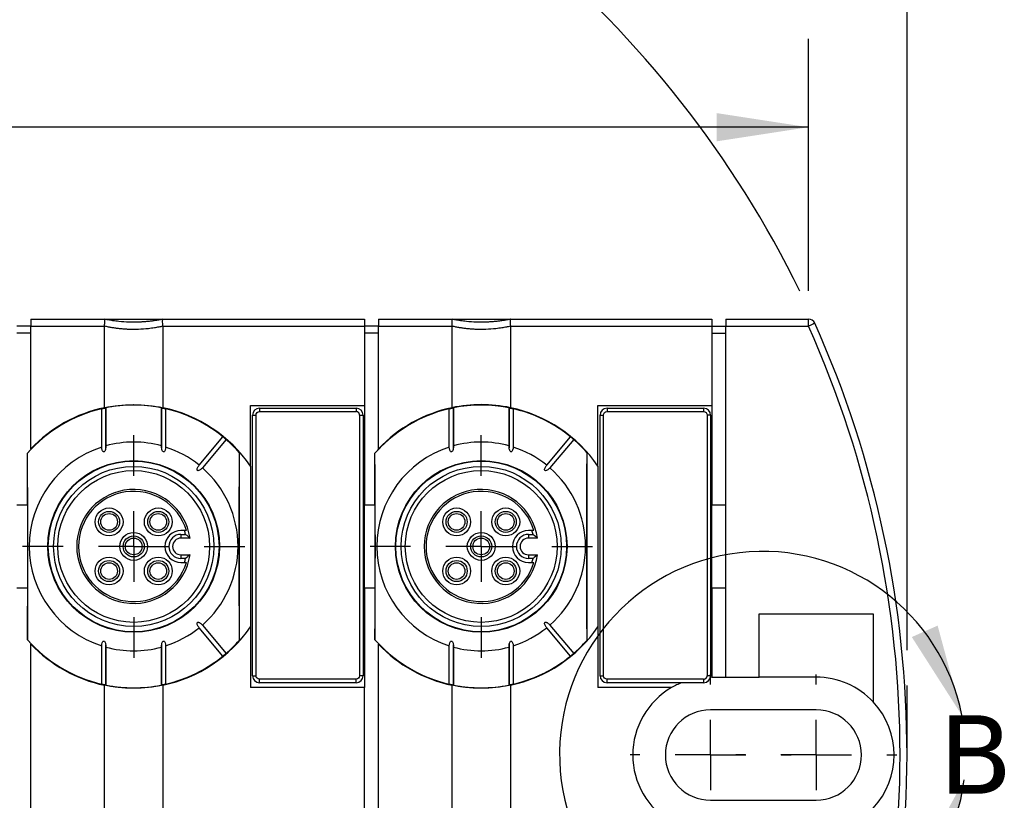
# Model space of a CAD drawing. Header units: millimetres. Extents: x 13 to 546, y 13 to 419.
# Tile 21 of 23: x 287 to 357, y 186 to 243. Entities that reach past the tile are written whole.
import ezdxf

# ---------------------------------------------------------------- set-up
doc = ezdxf.new("R2010")
doc.units = ezdxf.units.MM
doc.header["$LTSCALE"] = 2
doc.linetypes.add('SLD-Center', pattern=[19.05, 15.24, -1.27, 1.27, -1.27])
doc.linetypes.add('SLD-Solid', pattern=[0])
doc.layers.add('CENTER', color=40, linetype='SLD-Center')
doc.layers.add('DIMENSIONS', color=140, linetype='SLD-Solid', lineweight=25)
doc.layers.add('TEXT', color=140, linetype='SLD-Solid', lineweight=25)
doc.styles.add('SLDTEXTSTYLE0', font='VERDANA.TTF')
doc.dimstyles.new('SLDDIMSTYLE1', dxfattribs={"dimtxt": 4.316016, "dimasz": 6.604, "dimexe": 0, "dimexo": 0.0625, "dimgap": 1.079004, "dimtad": 0, "dimtih": 1, "dimtoh": 1, "dimrnd": 1e-09, "dimzin": 12, "dimdsep": 46, "dimtxsty": 'SLDTEXTSTYLE0', "dimsah": 1, "dimcen": 0.09, "dimadec": 0, "dimazin": 3, "dimtfac": 1, "dimtofl": 0, "dimtmove": 0, "dimatfit": 3, "dimfxl": 0, "dimfrac": 2, "dimtolj": 1, "dimtzin": 12, "dimarcsym": 0})
doc.dimstyles.new('SLDDIMSTYLE2', dxfattribs={"dimtxt": 4.316016, "dimasz": 6.604, "dimexe": 0, "dimexo": 0.0625, "dimgap": 1.079004, "dimtad": 0, "dimtih": 1, "dimtoh": 1, "dimrnd": 1e-09, "dimzin": 4, "dimdsep": 46, "dimtxsty": 'SLDTEXTSTYLE0', "dimsah": 1, "dimcen": 0, "dimadec": 0, "dimazin": 1, "dimtfac": 1, "dimtofl": 0, "dimtmove": 0, "dimatfit": 3, "dimfxl": 0, "dimfrac": 2, "dimtolj": 1, "dimtzin": 12, "dimarcsym": 0})

# ---------------------------------------------------------------- blocks, each defined once
blk = doc.blocks.new('_D_2')
at = {"layer": 'DIMENSIONS'}
for p, q in [((125.003, 199.021), (125.003, 259.493)), ((350.403, 197.291), (350.403, 259.493)), ((125.003, 253.143), (220.616, 253.143)), ((226.464, 253.143), (225.015, 253.143)), ((225.015, 253.143), (225.015, 246.283)), ((239.29, 253.143), (240.739, 253.143)), ((240.739, 253.143), (240.739, 246.283)), ((350.403, 253.143), (245.138, 253.143)), ((225.015, 246.283), (226.464, 246.283)), ((240.739, 246.283), (239.29, 246.283))]:
    blk.add_line(p, q, dxfattribs=at)
for points in [[(125.003, 253.143), (131.607, 252.127), (131.607, 254.159)], [(350.403, 253.143), (343.799, 254.159), (343.799, 252.127)]]:
    blk.add_solid(points, dxfattribs=at)
at = {"layer": 'DIMENSIONS', "char_height": 4.2333, "attachment_point": 1, "style": 'SLDTEXTSTYLE0'}
for s, insert in [('225.4', (224.669, 259.486)), ('8.87', (226.464, 251.66))]:
    blk.add_mtext(s, dxfattribs=dict(at, insert=insert))
blk = doc.blocks.new('_D_3')
at = {"layer": 'DIMENSIONS'}
for p, q in [((132.094, 223.14), (132.094, 241.256)), ((343.313, 223.14), (343.313, 241.256)), ((132.094, 234.906), (220.616, 234.906)), ((226.464, 234.906), (225.015, 234.906)), ((225.015, 234.906), (225.015, 228.046)), ((239.29, 234.906), (240.739, 234.906)), ((240.739, 234.906), (240.739, 228.046)), ((343.313, 234.906), (245.138, 234.906)), ((225.015, 228.046), (226.464, 228.046)), ((240.739, 228.046), (239.29, 228.046))]:
    blk.add_line(p, q, dxfattribs=at)
for points in [[(132.094, 234.906), (138.698, 233.89), (138.698, 235.922)], [(343.313, 234.906), (336.709, 235.922), (336.709, 233.89)]]:
    blk.add_solid(points, dxfattribs=at)
at = {"layer": 'DIMENSIONS', "char_height": 4.2333, "attachment_point": 1, "style": 'SLDTEXTSTYLE0'}
for s, insert in [('211.2', (224.669, 241.249)), ('8.32', (226.464, 233.423))]:
    blk.add_mtext(s, dxfattribs=dict(at, insert=insert))
blk = doc.blocks.new('_D_4')
at = {"layer": 'DIMENSIONS'}
for p, q in [((324.131, 283.564), (322.682, 283.564)), ((322.682, 283.564), (322.682, 276.704)), ((336.957, 283.564), (338.406, 283.564)), ((338.406, 283.564), (338.406, 276.704)), ((300.883, 260.988), (306.945, 277.296)), ((306.945, 277.296), (318.058, 277.296)), ((322.682, 276.704), (324.131, 276.704)), ((338.406, 276.704), (336.957, 276.704))]:
    blk.add_line(p, q, dxfattribs=at)
blk.add_arc((274.403, 189.75), 76, 26.03167, 74.38546, dxfattribs=at)
blk.add_solid([(300.883, 260.988), (304.136, 266.824), (302.232, 267.532)], dxfattribs=at)
at = {"layer": 'DIMENSIONS', "char_height": 4.2333, "attachment_point": 1, "style": 'SLDTEXTSTYLE0'}
for s, insert in [('R76.0', (322.167, 289.907)), ('2.99', (324.131, 282.081)), ('TYP.', (324.339, 274.256))]:
    blk.add_mtext(s, dxfattribs=dict(at, insert=insert))
blk = doc.blocks.new('SW_CENTERMARKSYMBOL_6')
at = {"layer": 'CENTER', "color": 0}
for p, q in [((0, 5.08), (0, 8)), ((0, 0), (0, 2.54)), ((-5.08, 0), (-8, 0)), ((0, 0), (-2.54, 0)), ((0, 0), (0, -2.54)), ((0, 0), (2.54, 0)), ((5.08, 0), (8, 0)), ((0, -5.08), (0, -8))]:
    blk.add_line(p, q, dxfattribs=at)
blk = doc.blocks.new('SW_CENTERMARKSYMBOL_7')
at = {"layer": 'CENTER', "color": 0}
for p, q in [((0, 5.08), (0, 8)), ((0, 0), (0, 2.54)), ((-5.08, 0), (-8, 0)), ((0, 0), (-2.54, 0)), ((0, 0), (0, -2.54)), ((0, 0), (2.54, 0)), ((5.08, 0), (8, 0)), ((0, -5.08), (0, -8))]:
    blk.add_line(p, q, dxfattribs=at)
blk = doc.blocks.new('SW_CENTERMARKSYMBOL_17')
at = {"layer": 'CENTER', "color": 0}
for p, q in [((0, 5.08), (0, 5.79)), ((0, 0), (0, 2.54)), ((-5.08, 0), (-5.79, 0)), ((0, 0), (-2.54, 0)), ((0, 0), (0, -2.54)), ((0, 0), (2.54, 0)), ((5.08, 0), (5.79, 0)), ((0, -5.08), (0, -5.79))]:
    blk.add_line(p, q, dxfattribs=at)
blk = doc.blocks.new('SW_CENTERMARKSYMBOL_18')
at = {"layer": 'CENTER', "color": 0}
for p, q in [((0, 5.08), (0, 5.79)), ((0, 0), (0, 2.54)), ((-5.08, 0), (-5.79, 0)), ((0, 0), (-2.54, 0)), ((0, 0), (0, -2.54)), ((0, 0), (2.54, 0)), ((5.08, 0), (5.79, 0)), ((0, -5.08), (0, -5.79))]:
    blk.add_line(p, q, dxfattribs=at)

msp = doc.modelspace()

# ---------------------------------------------------------------- linework, layer by layer
for p, q in [((287.373, 221.1), (287.373, 220.6)), ((287.373, 221.1), (292.673, 221.1)), ((292.673, 221.1), (296.873, 221.1)), ((296.873, 221.1), (311.373, 221.1)), ((311.373, 221.1), (311.373, 220.6)), ((312.373, 221.1), (312.373, 220.6)), ((312.373, 221.1), (317.673, 221.1)), ((317.673, 221.1), (321.873, 221.1)), ((321.873, 221.1), (336.373, 221.1)), ((336.373, 221.1), (336.373, 220.6)), ((337.373, 221.1), (337.373, 220.6)), ((337.373, 221.1), (343.313, 221.1)), ((343.313, 220.6), (343.313, 221.1)), ((287.373, 220.6), (286.373, 220.6)), ((287.373, 220.6), (292.673, 220.6)), ((287.373, 211.77), (287.373, 220.6)), ((292.673, 214.732), (292.673, 220.6)), ((296.873, 220.6), (296.873, 214.732)), ((296.873, 220.6), (311.373, 220.6)), ((311.373, 220.6), (311.373, 214.9)), ((312.373, 220.6), (311.373, 220.6)), ((312.373, 220.6), (317.673, 220.6)), ((312.373, 211.77), (312.373, 220.6)), ((317.673, 214.732), (317.673, 220.6)), ((321.873, 220.6), (321.873, 214.732)), ((321.873, 220.6), (336.373, 220.6)), ((336.373, 220.6), (336.373, 214.9)), ((336.373, 220.6), (337.373, 220.6)), ((337.373, 195.35), (337.373, 220.6)), ((337.373, 220.6), (343.313, 220.6)), ((287.373, 220.1), (286.373, 220.1)), ((312.373, 220.1), (311.373, 220.1)), ((336.373, 220.1), (337.373, 220.1)), ((292.474, 211.896), (292.474, 214.657)), ((292.772, 214.722), (292.772, 211.985)), ((292.773, 211.79), (292.773, 214.757)), ((296.773, 214.749), (296.773, 211.843)), ((296.774, 211.985), (296.774, 214.722)), ((297.072, 214.657), (297.072, 211.896)), ((303.173, 214.9), (311.373, 214.9)), ((303.173, 210.536), (303.173, 214.9)), ((303.823, 214.7), (303.823, 214.45)), ((303.823, 214.7), (310.773, 214.7)), ((310.773, 214.7), (310.773, 214.45)), ((311.373, 214.9), (311.373, 207.75)), ((317.474, 211.896), (317.474, 214.657)), ((317.772, 214.722), (317.772, 211.985)), ((317.773, 211.79), (317.773, 214.757)), ((321.773, 214.749), (321.773, 211.843)), ((321.774, 211.985), (321.774, 214.722)), ((322.072, 214.657), (322.072, 211.896)), ((328.173, 214.9), (336.373, 214.9)), ((328.173, 210.536), (328.173, 214.9)), ((328.823, 214.7), (328.823, 214.45)), ((328.823, 214.7), (335.773, 214.7)), ((335.773, 214.7), (335.773, 214.45)), ((336.373, 214.9), (336.373, 207.75)), ((303.323, 195.45), (303.323, 214.2)), ((303.323, 214.2), (303.573, 214.2)), ((303.573, 195.45), (303.573, 214.2)), ((303.823, 214.45), (310.773, 214.45)), ((311.023, 214.2), (311.023, 195.45)), ((311.023, 214.2), (311.273, 214.2)), ((311.273, 214.2), (311.273, 195.45)), ((328.323, 195.45), (328.323, 214.2)), ((328.323, 214.2), (328.573, 214.2)), ((328.573, 195.45), (328.573, 214.2)), ((328.823, 214.45), (335.773, 214.45)), ((336.023, 214.2), (336.023, 195.45)), ((336.273, 214.2), (336.023, 214.2)), ((336.273, 214.2), (336.273, 195.45)), ((299.482, 210.596), (301.195, 212.637)), ((324.482, 210.596), (326.195, 212.637)), ((301.425, 212.444), (299.712, 210.403)), ((326.425, 212.444), (324.712, 210.403)), ((287.123, 211.459), (287.132, 211.463)), ((287.123, 207.75), (287.123, 211.459)), ((302.373, 211.516), (302.364, 211.519)), ((302.373, 211.516), (302.373, 197.985)), ((312.123, 211.459), (312.132, 211.463)), ((312.123, 207.75), (312.123, 211.459)), ((327.373, 211.516), (327.364, 211.519)), ((327.373, 211.516), (327.373, 197.985)), ((303.173, 210.536), (303.173, 198.964)), ((328.173, 210.536), (328.173, 198.964)), ((286.373, 207.75), (287.123, 207.75)), ((287.123, 207.75), (287.123, 201.75)), ((311.373, 207.75), (312.123, 207.75)), ((311.373, 201.75), (311.373, 207.75)), ((312.123, 207.75), (312.123, 201.75)), ((336.373, 207.75), (337.373, 207.75)), ((336.373, 201.75), (336.373, 207.75)), ((298.429, 205.9), (298.173, 205.9)), ((298.173, 205.618), (298.506, 205.618)), ((298.173, 205.618), (298.173, 205.35)), ((323.429, 205.9), (323.173, 205.9)), ((323.173, 205.618), (323.506, 205.618)), ((323.173, 205.618), (323.173, 205.35)), ((298.829, 205.35), (298.173, 205.35)), ((323.829, 205.35), (323.173, 205.35)), ((298.173, 204.15), (298.173, 203.882)), ((298.173, 204.15), (298.829, 204.15)), ((323.173, 204.15), (323.173, 203.882)), ((323.173, 204.15), (323.829, 204.15)), ((298.506, 203.882), (298.173, 203.882)), ((298.173, 203.6), (298.429, 203.6)), ((323.506, 203.882), (323.173, 203.882)), ((323.173, 203.6), (323.429, 203.6)), ((287.123, 201.75), (286.373, 201.75)), ((287.123, 201.75), (287.123, 198.041)), ((311.373, 201.75), (311.373, 194.6)), ((312.123, 201.75), (311.373, 201.75)), ((312.123, 201.75), (312.123, 198.041)), ((337.373, 201.75), (336.373, 201.75)), ((336.373, 201.75), (336.373, 195.35)), ((339.773, 199.9), (347.973, 199.9)), ((339.773, 195.35), (339.773, 199.9)), ((347.973, 199.9), (347.973, 193.565)), ((299.712, 199.097), (301.425, 197.056)), ((324.712, 199.097), (326.425, 197.056)), ((301.195, 196.864), (299.482, 198.905)), ((303.173, 198.964), (303.173, 194.6)), ((326.195, 196.864), (324.482, 198.905)), ((328.173, 198.964), (328.173, 194.6)), ((287.132, 198.038), (287.123, 198.041)), ((287.373, 181.77), (287.373, 197.73)), ((292.773, 194.752), (292.773, 197.658)), ((296.773, 197.71), (296.773, 194.743)), ((302.373, 197.985), (302.364, 197.981)), ((312.132, 198.038), (312.123, 198.041)), ((312.373, 181.77), (312.373, 197.73)), ((317.773, 194.752), (317.773, 197.658)), ((321.773, 197.71), (321.773, 194.743)), ((327.373, 197.985), (327.364, 197.981)), ((292.474, 194.843), (292.474, 197.604)), ((292.772, 197.515), (292.772, 194.779)), ((296.774, 194.779), (296.774, 197.515)), ((297.072, 197.604), (297.072, 194.843)), ((317.474, 194.843), (317.474, 197.604)), ((317.772, 197.515), (317.772, 194.779)), ((321.774, 194.779), (321.774, 197.515)), ((322.072, 197.604), (322.072, 194.843)), ((303.323, 195.45), (303.573, 195.45)), ((310.773, 195.2), (303.823, 195.2)), ((303.823, 194.95), (303.823, 195.2)), ((310.773, 194.95), (303.823, 194.95)), ((310.773, 194.95), (310.773, 195.2)), ((311.273, 195.45), (311.023, 195.45)), ((328.323, 195.45), (328.573, 195.45)), ((328.823, 194.95), (328.823, 195.2)), ((335.773, 195.2), (328.823, 195.2)), ((335.773, 194.95), (328.823, 194.95)), ((335.773, 195.2), (335.773, 194.95)), ((336.273, 195.45), (336.023, 195.45)), ((336.373, 195.35), (337.373, 195.35)), ((337.373, 195.35), (339.773, 195.35)), ((343.873, 195.35), (339.773, 195.35)), ((292.673, 184.732), (292.673, 194.769)), ((296.873, 194.769), (296.873, 184.732)), ((311.373, 194.6), (303.173, 194.6)), ((311.373, 184.9), (311.373, 194.6)), ((317.673, 184.732), (317.673, 194.769)), ((321.873, 194.769), (321.873, 184.732)), ((333.474, 194.6), (328.173, 194.6)), ((343.873, 193), (336.273, 193)), ((336.273, 186.5), (343.873, 186.5))]:
    msp.add_line(p, q)
at = {"flags": 128}
for points in [[(287.132, 198.038), (287.143, 199.651), (287.151, 201.319), (287.156, 203.025), (287.157, 204.75), (287.156, 206.475), (287.151, 208.181), (287.143, 209.85), (287.132, 211.463)], [(302.364, 211.519), (302.353, 209.894), (302.345, 208.211), (302.34, 206.49), (302.339, 204.75), (302.34, 203.01), (302.345, 201.289), (302.353, 199.607), (302.364, 197.981)], [(312.132, 198.038), (312.143, 199.651), (312.151, 201.319), (312.156, 203.025), (312.157, 204.75), (312.156, 206.475), (312.151, 208.181), (312.143, 209.85), (312.132, 211.463)], [(327.364, 211.519), (327.353, 209.894), (327.345, 208.211), (327.34, 206.49), (327.339, 204.75), (327.34, 203.01), (327.345, 201.289), (327.353, 199.607), (327.364, 197.981)]]:
    msp.add_lwpolyline(points, dxfattribs=at)
for centre, radius in [((294.773, 204.75), 6.175), ((294.773, 204.75), 6.14), ((294.773, 204.75), 5.76), ((319.773, 204.75), 6.175), ((319.773, 204.75), 6.14), ((319.773, 204.75), 5.76), ((294.773, 204.75), 5.46), ((319.773, 204.75), 5.46), ((293.005, 206.518), 1), ((293.005, 206.518), 0.758), ((293.005, 206.518), 0.6), ((296.541, 206.518), 1), ((296.541, 206.518), 0.758), ((296.541, 206.518), 0.6), ((318.005, 206.518), 1), ((318.005, 206.518), 0.758), ((318.005, 206.518), 0.6), ((321.541, 206.518), 1), ((321.541, 206.518), 0.758), ((321.541, 206.518), 0.6), ((294.773, 204.75), 1), ((294.773, 204.75), 0.758), ((319.773, 204.75), 1), ((319.773, 204.75), 0.758), ((294.773, 204.75), 0.6), ((319.773, 204.75), 0.6), ((293.005, 202.982), 1), ((293.005, 202.982), 0.758), ((293.005, 202.982), 0.6), ((296.541, 202.982), 1), ((296.541, 202.982), 0.758), ((296.541, 202.982), 0.6), ((318.005, 202.982), 1), ((318.005, 202.982), 0.758), ((318.005, 202.982), 0.6), ((321.541, 202.982), 1), ((321.541, 202.982), 0.758), ((321.541, 202.982), 0.6)]:
    msp.add_circle(centre, radius)
for centre, radius, start, end in [((343.313, 220.6), 0.5, 24.1175, 90), ((274.403, 189.75), 75.5, 335.8825, 24.1175), ((274.403, 189.75), 76, 335.8825, 24.1175), ((294.773, 204.75), 10.175, 41.67497, 138.75026), ((294.773, 204.75), 10.17, 103.06385, 138.70141), ((294.773, 204.75), 10.2, 101.88116, 136.50964), ((294.773, 204.75), 10.17, 78.65339, 101.34661), ((294.773, 204.75), 10.2, 34.56032, 78.11884), ((294.773, 204.75), 10.17, 50.84506, 76.93615), ((303.823, 214.2), 0.5, 90, 180), ((310.773, 214.2), 0.5, 0, 90), ((319.773, 204.75), 10.175, 41.67497, 138.75026), ((319.773, 204.75), 10.17, 103.06385, 138.70141), ((319.773, 204.75), 10.2, 101.88116, 136.50964), ((319.773, 204.75), 10.17, 78.65339, 101.34661), ((319.773, 204.75), 10.2, 34.56032, 78.11884), ((319.773, 204.75), 10.17, 50.84506, 76.93615), ((328.823, 214.2), 0.5, 90, 180), ((335.773, 214.2), 0.5, 0, 90), ((294.773, 204.75), 7.507, 107.83349, 252.16651), ((294.773, 204.75), 7.507, 74.54013, 105.45987), ((294.773, 204.75), 7.507, 51.14498, 72.16651), ((294.773, 204.75), 10.17, 41.72359, 49.15494), ((319.773, 204.75), 7.507, 107.83349, 252.16651), ((319.773, 204.75), 7.507, 74.54013, 105.45987), ((319.773, 204.75), 7.507, 51.14498, 72.16651), ((319.773, 204.75), 10.17, 41.72359, 49.15494), ((294.773, 204.75), 7.507, 311.14498, 48.85502), ((319.773, 204.75), 7.507, 311.14498, 48.85502), ((294.773, 204.75), 4.1, 8.41497, 351.58503), ((294.773, 204.75), 3.966, 16.85573, 343.14427), ((319.773, 204.75), 4.1, 8.41497, 351.58503), ((319.773, 204.75), 3.966, 16.85573, 343.14427), ((298.173, 204.75), 1.15, 90, 270), ((298.173, 204.75), 0.868, 90, 270), ((294.773, 204.75), 3.832, 13.09094, 17.46363), ((323.173, 204.75), 1.15, 90, 270), ((323.173, 204.75), 0.868, 90, 270), ((319.773, 204.75), 3.832, 13.09094, 17.46363), ((298.173, 204.75), 0.6, 90, 270), ((323.173, 204.75), 0.6, 90, 270), ((294.773, 204.75), 3.832, 342.53637, 346.90906), ((319.773, 204.75), 3.832, 342.53637, 346.90906), ((294.773, 204.75), 10.2, 281.88116, 325.43968), ((294.773, 204.75), 7.507, 287.83349, 308.85502), ((319.773, 204.75), 10.2, 281.88116, 325.43968), ((319.773, 204.75), 7.507, 287.83349, 308.85502), ((294.773, 204.75), 10.175, 221.24974, 318.32503), ((294.773, 204.75), 10.17, 221.29859, 256.93615), ((294.773, 204.75), 10.2, 223.49036, 258.11884), ((294.773, 204.75), 10.17, 310.84506, 318.27641), ((319.773, 204.75), 10.175, 221.24974, 318.32503), ((319.773, 204.75), 10.17, 221.29859, 256.93615), ((319.773, 204.75), 10.2, 223.49036, 258.11884), ((319.773, 204.75), 10.17, 310.84506, 318.27641), ((294.773, 204.75), 7.507, 254.54013, 285.45987), ((319.773, 204.75), 7.507, 254.54013, 285.45987), ((294.773, 204.75), 10.17, 283.06385, 309.15494), ((319.773, 204.75), 10.17, 283.06385, 309.15494), ((303.823, 195.45), 0.5, 180, 270), ((310.773, 195.45), 0.5, 270, 0), ((328.823, 195.45), 0.5, 180, 270), ((336.273, 189.75), 5.6, 111.78679, 119.99473), ((335.773, 195.45), 0.5, 270, 360), ((336.273, 189.75), 5.6, 88.97689, 90.10338), ((343.873, 189.75), 5.6, 42.93366, 90), ((294.773, 204.75), 10.17, 258.65339, 281.34661), ((319.773, 204.75), 10.17, 258.65339, 281.34661), ((336.273, 189.75), 5.6, 119.99473, 240.00527), ((343.873, 189.75), 5.6, 317.06634, 42.93366), ((336.273, 189.75), 3.25, 90, 270), ((343.873, 189.75), 3.25, 270, 90)]:
    msp.add_arc(centre, radius, start, end)
for points in [[(292.674, 221.1), (292.673, 221.1), (292.673, 221.1), (292.673, 221.1)], [(296.873, 221.1), (296.873, 221.1), (296.873, 221.1), (296.873, 221.1)], [(317.674, 221.1), (317.673, 221.1), (317.673, 221.1), (317.673, 221.1)], [(321.873, 221.1), (321.873, 221.1), (321.873, 221.1), (321.873, 221.1)], [(292.673, 220.6), (292.673, 220.604), (292.673, 220.608), (292.674, 220.611)], [(296.873, 220.611), (296.873, 220.608), (296.873, 220.604), (296.873, 220.6)], [(317.673, 220.6), (317.673, 220.604), (317.673, 220.608), (317.674, 220.611)], [(321.873, 220.611), (321.873, 220.608), (321.873, 220.604), (321.873, 220.6)], [(303.573, 214.2), (303.573, 214.338), (303.685, 214.45), (303.823, 214.45)], [(328.573, 214.2), (328.573, 214.338), (328.685, 214.45), (328.823, 214.45)], [(298.569, 205.9), (298.522, 205.9), (298.475, 205.9), (298.429, 205.9)], [(298.506, 205.618), (298.618, 205.529), (298.725, 205.44), (298.829, 205.35)], [(323.569, 205.9), (323.522, 205.9), (323.475, 205.9), (323.429, 205.9)], [(323.506, 205.618), (323.618, 205.529), (323.725, 205.44), (323.829, 205.35)], [(298.829, 204.15), (298.725, 204.061), (298.618, 203.971), (298.506, 203.882)], [(323.829, 204.15), (323.725, 204.061), (323.618, 203.971), (323.506, 203.882)], [(298.429, 203.6), (298.475, 203.6), (298.522, 203.6), (298.569, 203.6)], [(323.429, 203.6), (323.475, 203.6), (323.522, 203.6), (323.569, 203.6)], [(303.823, 195.2), (303.685, 195.2), (303.573, 195.312), (303.573, 195.45)], [(311.023, 195.45), (311.023, 195.312), (310.911, 195.2), (310.773, 195.2)]]:
    msp.add_open_spline(points, degree=3)
for points, knots in [([(292.674, 220.611), (292.68, 220.675), (292.684, 220.738), (292.691, 220.855), (292.694, 220.909), (292.694, 220.999), (292.691, 221.035), (292.684, 221.085), (292.68, 221.099), (292.674, 221.1)], [0, 0, 0, 0, 0.25, 0.25, 0.5, 0.5, 0.75, 0.75, 1, 1, 1, 1]), ([(296.873, 221.1), (296.786, 221.082), (296.614, 221.047), (296.354, 221.002), (296.092, 220.964), (295.829, 220.932), (295.566, 220.908), (295.302, 220.891), (295.038, 220.88), (294.748, 220.877), (294.305, 220.884), (293.807, 220.919), (293.31, 220.983), (292.964, 221.04), (292.762, 221.082), (292.674, 221.1)], [0, 0, 0, 0, 0.06333, 0.126332, 0.189053, 0.251539, 0.313835, 0.375987, 0.438043, 0.500049, 0.579882, 0.749427, 0.851683, 0.93529, 1, 1, 1, 1]), ([(296.873, 220.611), (296.866, 220.675), (296.863, 220.738), (296.856, 220.855), (296.852, 220.909), (296.852, 220.999), (296.856, 221.035), (296.863, 221.085), (296.866, 221.099), (296.873, 221.1)], [0, 0, 0, 0, 0.25, 0.25, 0.5, 0.5, 0.75, 0.75, 1, 1, 1, 1]), ([(317.674, 220.611), (317.68, 220.675), (317.684, 220.738), (317.691, 220.855), (317.694, 220.909), (317.694, 220.999), (317.691, 221.035), (317.684, 221.085), (317.68, 221.099), (317.674, 221.1)], [0, 0, 0, 0, 0.25, 0.25, 0.5, 0.5, 0.75, 0.75, 1, 1, 1, 1]), ([(321.873, 221.1), (321.786, 221.082), (321.614, 221.047), (321.354, 221.002), (321.092, 220.964), (320.829, 220.932), (320.566, 220.908), (320.302, 220.891), (320.038, 220.88), (319.748, 220.877), (319.305, 220.884), (318.807, 220.919), (318.31, 220.983), (317.964, 221.04), (317.762, 221.082), (317.674, 221.1)], [0, 0, 0, 0, 0.06333, 0.126332, 0.189053, 0.251539, 0.313835, 0.375987, 0.438043, 0.500049, 0.579882, 0.749427, 0.851683, 0.93529, 1, 1, 1, 1]), ([(321.873, 221.1), (321.866, 221.099), (321.863, 221.085), (321.856, 221.035), (321.852, 220.999), (321.852, 220.909), (321.856, 220.855), (321.863, 220.739), (321.866, 220.675), (321.873, 220.611)], [0, 0, 0, 0, 0.25, 0.25, 0.5, 0.5, 0.75, 0.75, 1, 1, 1, 1]), ([(292.674, 220.611), (292.76, 220.593), (292.932, 220.555), (293.193, 220.508), (293.454, 220.468), (293.717, 220.436), (293.981, 220.41), (294.244, 220.392), (294.509, 220.382), (294.799, 220.378), (295.241, 220.386), (295.739, 220.422), (296.236, 220.488), (296.583, 220.548), (296.784, 220.592), (296.873, 220.611)], [0, 0, 0, 0, 0.06333, 0.126332, 0.189053, 0.251539, 0.313835, 0.375987, 0.438043, 0.500049, 0.579882, 0.749427, 0.851683, 0.93529, 1, 1, 1, 1]), ([(317.674, 220.611), (317.76, 220.593), (317.932, 220.555), (318.193, 220.508), (318.454, 220.468), (318.717, 220.436), (318.981, 220.41), (319.244, 220.392), (319.509, 220.382), (319.799, 220.378), (320.241, 220.386), (320.739, 220.422), (321.236, 220.488), (321.583, 220.548), (321.784, 220.592), (321.873, 220.611)], [0, 0, 0, 0, 0.06333, 0.126332, 0.189053, 0.251539, 0.313835, 0.375987, 0.438043, 0.500049, 0.579882, 0.749427, 0.851683, 0.93529, 1, 1, 1, 1]), ([(343.769, 220.805), (343.768, 220.804), (343.767, 220.803), (343.753, 220.797), (343.729, 220.786), (343.691, 220.769), (343.629, 220.742), (343.544, 220.703), (343.432, 220.654), (343.353, 220.618), (343.313, 220.6)], [0, 0, 0, 0, 0.088808, 0.177617, 0.266426, 0.387938, 0.500443, 0.666962, 0.833481, 1, 1, 1, 1]), ([(292.474, 214.657), (292.477, 214.658), (292.481, 214.659), (292.498, 214.664), (292.528, 214.671), (292.573, 214.681), (292.635, 214.695), (292.697, 214.708), (292.746, 214.718), (292.773, 214.723), (292.773, 214.722), (292.772, 214.722)], [0, 0, 0, 0, 0.085554, 0.168786, 0.25315, 0.396413, 0.502435, 0.621821, 0.749205, 0.870233, 1, 1, 1, 1]), ([(292.673, 214.732), (293.358, 214.876), (294.058, 214.95), (295.489, 214.95), (296.188, 214.876), (296.873, 214.732)], [0, 0, 0, 0, 0.5, 0.5, 1, 1, 1, 1]), ([(296.774, 214.722), (296.77, 214.723), (296.778, 214.722), (296.828, 214.712), (296.87, 214.704), (296.957, 214.685), (296.996, 214.676), (297.051, 214.663), (297.068, 214.659), (297.072, 214.657)], [0, 0, 0, 0, 0.25, 0.25, 0.5, 0.5, 0.75, 0.75, 1, 1, 1, 1]), ([(317.474, 214.657), (317.477, 214.658), (317.481, 214.659), (317.498, 214.664), (317.528, 214.671), (317.573, 214.681), (317.635, 214.695), (317.697, 214.708), (317.746, 214.718), (317.773, 214.723), (317.773, 214.722), (317.772, 214.722)], [0, 0, 0, 0, 0.085554, 0.168786, 0.25315, 0.396413, 0.502435, 0.621821, 0.749205, 0.870233, 1, 1, 1, 1]), ([(321.873, 214.732), (321.188, 214.876), (320.489, 214.95), (319.058, 214.95), (318.358, 214.876), (317.673, 214.732)], [0, 0, 0, 0, 0.5, 0.5, 1, 1, 1, 1]), ([(321.774, 214.722), (321.77, 214.723), (321.778, 214.722), (321.828, 214.712), (321.87, 214.704), (321.957, 214.685), (321.996, 214.676), (322.051, 214.663), (322.068, 214.659), (322.072, 214.657)], [0, 0, 0, 0, 0.25, 0.25, 0.5, 0.5, 0.75, 0.75, 1, 1, 1, 1]), ([(311.023, 214.2), (311.022, 214.217), (311.021, 214.25), (311.006, 214.297), (310.983, 214.34), (310.951, 214.378), (310.912, 214.411), (310.867, 214.433), (310.82, 214.448), (310.789, 214.449), (310.773, 214.45)], [0, 0, 0, 0, 0.127004, 0.249361, 0.372124, 0.500301, 0.628715, 0.760123, 0.879338, 1, 1, 1, 1]), ([(335.773, 214.45), (335.839, 214.45), (335.903, 214.424), (335.997, 214.33), (336.023, 214.267), (336.023, 214.2)], [0, 0, 0, 0, 0.5, 0.5, 1, 1, 1, 1]), ([(301.195, 212.637), (301.195, 212.637), (301.206, 212.629), (301.246, 212.597), (301.278, 212.571), (301.344, 212.515), (301.376, 212.488), (301.415, 212.453), (301.425, 212.444), (301.425, 212.444)], [0, 0, 0, 0, 0.25, 0.25, 0.5, 0.5, 0.75, 0.75, 1, 1, 1, 1]), ([(326.195, 212.637), (326.195, 212.637), (326.206, 212.629), (326.246, 212.597), (326.278, 212.571), (326.344, 212.515), (326.376, 212.488), (326.415, 212.453), (326.425, 212.444), (326.425, 212.444)], [0, 0, 0, 0, 0.25, 0.25, 0.5, 0.5, 0.75, 0.75, 1, 1, 1, 1]), ([(292.772, 211.985), (292.776, 211.912), (292.771, 211.839), (292.75, 211.732), (292.74, 211.696), (292.712, 211.628), (292.695, 211.593), (292.651, 211.559), (292.632, 211.552), (292.595, 211.558), (292.579, 211.57), (292.542, 211.61), (292.526, 211.645), (292.489, 211.749), (292.478, 211.822), (292.474, 211.896)], [0, 0, 0, 0, 0.25, 0.25, 0.375, 0.375, 0.5, 0.5, 0.5625, 0.5625, 0.625, 0.625, 0.75, 0.75, 1, 1, 1, 1]), ([(297.072, 211.896), (297.069, 211.823), (297.058, 211.75), (297.021, 211.646), (297.005, 211.611), (296.968, 211.571), (296.952, 211.559), (296.916, 211.552), (296.897, 211.558), (296.852, 211.592), (296.835, 211.626), (296.807, 211.695), (296.797, 211.73), (296.776, 211.838), (296.771, 211.912), (296.774, 211.985)], [0, 0, 0, 0, 0.25, 0.25, 0.375, 0.375, 0.4375, 0.4375, 0.5, 0.5, 0.625, 0.625, 0.75, 0.75, 1, 1, 1, 1]), ([(317.772, 211.985), (317.776, 211.912), (317.771, 211.839), (317.75, 211.732), (317.74, 211.696), (317.712, 211.628), (317.695, 211.593), (317.651, 211.559), (317.632, 211.552), (317.595, 211.558), (317.579, 211.57), (317.542, 211.61), (317.526, 211.645), (317.489, 211.749), (317.478, 211.822), (317.474, 211.896)], [0, 0, 0, 0, 0.25, 0.25, 0.375, 0.375, 0.5, 0.5, 0.5625, 0.5625, 0.625, 0.625, 0.75, 0.75, 1, 1, 1, 1]), ([(322.072, 211.896), (322.069, 211.823), (322.058, 211.75), (322.021, 211.646), (322.005, 211.611), (321.968, 211.571), (321.952, 211.559), (321.916, 211.552), (321.897, 211.558), (321.852, 211.592), (321.835, 211.626), (321.807, 211.695), (321.797, 211.73), (321.776, 211.838), (321.771, 211.912), (321.774, 211.985)], [0, 0, 0, 0, 0.25, 0.25, 0.375, 0.375, 0.4375, 0.4375, 0.5, 0.5, 0.625, 0.625, 0.75, 0.75, 1, 1, 1, 1]), ([(299.712, 210.403), (299.666, 210.348), (299.615, 210.299), (299.527, 210.239), (299.496, 210.221), (299.445, 210.204), (299.427, 210.199), (299.391, 210.198), (299.372, 210.202), (299.344, 210.226), (299.337, 210.243), (299.331, 210.279), (299.332, 210.297), (299.341, 210.35), (299.353, 210.384), (299.397, 210.481), (299.437, 210.541), (299.482, 210.596)], [0, 0, 0, 0, 0.25, 0.25, 0.375, 0.375, 0.4375, 0.4375, 0.5, 0.5, 0.5625, 0.5625, 0.625, 0.625, 0.75, 0.75, 1, 1, 1, 1]), ([(324.712, 210.403), (324.666, 210.348), (324.615, 210.299), (324.527, 210.239), (324.496, 210.221), (324.445, 210.204), (324.427, 210.199), (324.391, 210.198), (324.372, 210.202), (324.344, 210.226), (324.337, 210.243), (324.331, 210.279), (324.332, 210.297), (324.341, 210.35), (324.353, 210.384), (324.397, 210.481), (324.437, 210.541), (324.482, 210.596)], [0, 0, 0, 0, 0.25, 0.25, 0.375, 0.375, 0.4375, 0.4375, 0.5, 0.5, 0.5625, 0.5625, 0.625, 0.625, 0.75, 0.75, 1, 1, 1, 1]), ([(299.482, 198.905), (299.437, 198.959), (299.397, 199.018), (299.353, 199.116), (299.341, 199.15), (299.332, 199.202), (299.331, 199.221), (299.337, 199.256), (299.344, 199.274), (299.372, 199.298), (299.39, 199.302), (299.426, 199.301), (299.444, 199.297), (299.495, 199.28), (299.526, 199.262), (299.614, 199.202), (299.666, 199.152), (299.712, 199.097)], [0, 0, 0, 0, 0.25, 0.25, 0.375, 0.375, 0.4375, 0.4375, 0.5, 0.5, 0.5625, 0.5625, 0.625, 0.625, 0.75, 0.75, 1, 1, 1, 1]), ([(324.482, 198.905), (324.437, 198.959), (324.397, 199.018), (324.353, 199.116), (324.341, 199.15), (324.332, 199.202), (324.331, 199.221), (324.337, 199.256), (324.344, 199.274), (324.372, 199.298), (324.39, 199.302), (324.426, 199.301), (324.444, 199.297), (324.495, 199.28), (324.526, 199.262), (324.614, 199.202), (324.666, 199.152), (324.712, 199.097)], [0, 0, 0, 0, 0.25, 0.25, 0.375, 0.375, 0.4375, 0.4375, 0.5, 0.5, 0.5625, 0.5625, 0.625, 0.625, 0.75, 0.75, 1, 1, 1, 1]), ([(292.474, 197.604), (292.478, 197.678), (292.489, 197.751), (292.526, 197.855), (292.541, 197.889), (292.578, 197.93), (292.594, 197.942), (292.631, 197.949), (292.65, 197.942), (292.694, 197.908), (292.712, 197.874), (292.74, 197.806), (292.749, 197.77), (292.771, 197.663), (292.776, 197.589), (292.772, 197.515)], [0, 0, 0, 0, 0.25, 0.25, 0.375, 0.375, 0.4375, 0.4375, 0.5, 0.5, 0.625, 0.625, 0.75, 0.75, 1, 1, 1, 1]), ([(296.774, 197.515), (296.771, 197.589), (296.776, 197.661), (296.797, 197.768), (296.806, 197.804), (296.834, 197.873), (296.851, 197.907), (296.895, 197.942), (296.914, 197.949), (296.951, 197.942), (296.967, 197.931), (297.005, 197.89), (297.021, 197.855), (297.058, 197.751), (297.069, 197.678), (297.072, 197.604)], [0, 0, 0, 0, 0.25, 0.25, 0.375, 0.375, 0.5, 0.5, 0.5625, 0.5625, 0.625, 0.625, 0.75, 0.75, 1, 1, 1, 1]), ([(317.474, 197.604), (317.478, 197.678), (317.489, 197.751), (317.526, 197.855), (317.541, 197.889), (317.578, 197.93), (317.594, 197.942), (317.631, 197.949), (317.65, 197.942), (317.694, 197.908), (317.712, 197.874), (317.74, 197.806), (317.749, 197.77), (317.771, 197.663), (317.776, 197.589), (317.772, 197.515)], [0, 0, 0, 0, 0.25, 0.25, 0.375, 0.375, 0.4375, 0.4375, 0.5, 0.5, 0.625, 0.625, 0.75, 0.75, 1, 1, 1, 1]), ([(321.774, 197.515), (321.771, 197.589), (321.776, 197.661), (321.797, 197.768), (321.806, 197.804), (321.834, 197.873), (321.851, 197.907), (321.895, 197.942), (321.914, 197.949), (321.951, 197.942), (321.967, 197.931), (322.005, 197.89), (322.021, 197.855), (322.058, 197.751), (322.069, 197.678), (322.072, 197.604)], [0, 0, 0, 0, 0.25, 0.25, 0.375, 0.375, 0.5, 0.5, 0.5625, 0.5625, 0.625, 0.625, 0.75, 0.75, 1, 1, 1, 1]), ([(301.425, 197.056), (301.425, 197.056), (301.415, 197.047), (301.377, 197.013), (301.345, 196.986), (301.279, 196.93), (301.247, 196.904), (301.206, 196.871), (301.195, 196.863), (301.195, 196.864)], [0, 0, 0, 0, 0.25, 0.25, 0.5, 0.5, 0.75, 0.75, 1, 1, 1, 1]), ([(326.425, 197.056), (326.425, 197.056), (326.415, 197.047), (326.377, 197.013), (326.345, 196.986), (326.279, 196.93), (326.247, 196.904), (326.206, 196.871), (326.195, 196.863), (326.195, 196.864)], [0, 0, 0, 0, 0.25, 0.25, 0.5, 0.5, 0.75, 0.75, 1, 1, 1, 1]), ([(292.772, 194.779), (292.776, 194.777), (292.768, 194.779), (292.718, 194.788), (292.676, 194.797), (292.59, 194.815), (292.551, 194.824), (292.496, 194.837), (292.479, 194.842), (292.474, 194.843)], [0, 0, 0, 0, 0.25, 0.25, 0.5, 0.5, 0.75, 0.75, 1, 1, 1, 1]), ([(297.072, 194.843), (297.068, 194.842), (297.051, 194.837), (296.997, 194.824), (296.957, 194.815), (296.871, 194.797), (296.829, 194.788), (296.779, 194.779), (296.77, 194.777), (296.774, 194.779)], [0, 0, 0, 0, 0.25, 0.25, 0.5, 0.5, 0.75, 0.75, 1, 1, 1, 1]), ([(317.772, 194.779), (317.776, 194.777), (317.768, 194.779), (317.718, 194.788), (317.676, 194.797), (317.59, 194.815), (317.551, 194.824), (317.496, 194.837), (317.479, 194.842), (317.474, 194.843)], [0, 0, 0, 0, 0.25, 0.25, 0.5, 0.5, 0.75, 0.75, 1, 1, 1, 1]), ([(322.072, 194.843), (322.068, 194.842), (322.051, 194.837), (321.997, 194.824), (321.957, 194.815), (321.871, 194.797), (321.829, 194.788), (321.779, 194.779), (321.77, 194.777), (321.774, 194.779)], [0, 0, 0, 0, 0.25, 0.25, 0.5, 0.5, 0.75, 0.75, 1, 1, 1, 1]), ([(328.823, 195.2), (328.757, 195.2), (328.693, 195.227), (328.6, 195.32), (328.573, 195.384), (328.573, 195.45)], [0, 0, 0, 0, 0.5, 0.5, 1, 1, 1, 1]), ([(335.773, 195.2), (335.79, 195.201), (335.822, 195.203), (335.87, 195.217), (335.913, 195.24), (335.951, 195.272), (335.984, 195.312), (336.006, 195.356), (336.021, 195.403), (336.022, 195.434), (336.023, 195.45)], [0, 0, 0, 0, 0.127004, 0.249361, 0.372124, 0.500301, 0.628715, 0.760123, 0.879338, 1, 1, 1, 1]), ([(296.873, 194.769), (296.188, 194.625), (295.49, 194.551), (294.424, 194.55), (294.066, 194.569), (293.363, 194.642), (293.016, 194.697), (292.673, 194.769)], [0, 0, 0, 0, 0.5, 0.5, 0.75, 0.75, 1, 1, 1, 1]), ([(321.873, 194.769), (321.188, 194.625), (320.49, 194.551), (319.424, 194.55), (319.066, 194.569), (318.363, 194.642), (318.016, 194.697), (317.673, 194.769)], [0, 0, 0, 0, 0.5, 0.5, 0.75, 0.75, 1, 1, 1, 1])]:
    msp.add_open_spline(points, degree=3, knots=knots)
at = {"layer": 'DIMENSIONS'}
msp.add_line((350.403, 189.75), (350.403, 194.751), dxfattribs=at)
at = {"layer": 'TEXT'}
msp.add_arc((340.017, 189.786), 14.607, 11.12794, 352.78475, dxfattribs=at)
for points in [[(354.349, 192.605), (352.607, 199.056), (350.748, 198.234)], [(354.508, 187.951), (351.3, 182.091), (353.21, 181.397)]]:
    msp.add_solid(points, dxfattribs=at)

# ---------------------------------------------------------------- block references
at = {"layer": 'CENTER'}
for name, p in [('SW_CENTERMARKSYMBOL_7', (294.773, 204.75)), ('SW_CENTERMARKSYMBOL_6', (319.773, 204.75)), ('SW_CENTERMARKSYMBOL_17', (336.273, 189.75)), ('SW_CENTERMARKSYMBOL_18', (343.873, 189.75))]:
    msp.add_blockref(name, p, dxfattribs=at)

# ---------------------------------------------------------------- texts
at = {"layer": 'TEXT', "insert": (352.69, 192.605), "char_height": 5.644, "attachment_point": 1, "style": 'SLDTEXTSTYLE0'}
msp.add_mtext('B', dxfattribs=at)

# ---------------------------------------------------------------- dimensions: what is measured, and where the dimension line sits
at = {"layer": 'DIMENSIONS'}
dim = msp.add_radius_dim(center=(274.403, 189.75), mpoint=(300.883, 260.988), text='<>\\PTYP.', dimstyle='SLDDIMSTYLE2', dxfattribs=at)
dim.commit()
dim.dimension.update_dxf_attribs({"geometry": '_D_4', "text_midpoint": (330.544, 279.527), "dimtype": 164})
dim = msp.add_linear_dim(base=(125.003, 253.143), p1=(350.403, 194.751), p2=(125.003, 196.481), angle=0, dimstyle='SLDDIMSTYLE1', dxfattribs=at)
dim.commit()
dim.dimension.update_dxf_attribs({"geometry": '_D_2', "text_midpoint": (232.877, 253.143), "dimtype": 160})
dim = msp.add_linear_dim(base=(343.313, 234.906), p1=(132.094, 220.6), p2=(343.313, 220.6), dimstyle='SLDDIMSTYLE1', dxfattribs=at)
dim.commit()
dim.dimension.update_dxf_attribs({"geometry": '_D_3', "text_midpoint": (232.877, 234.906), "dimtype": 160})

doc.saveas('drawing.dxf')
